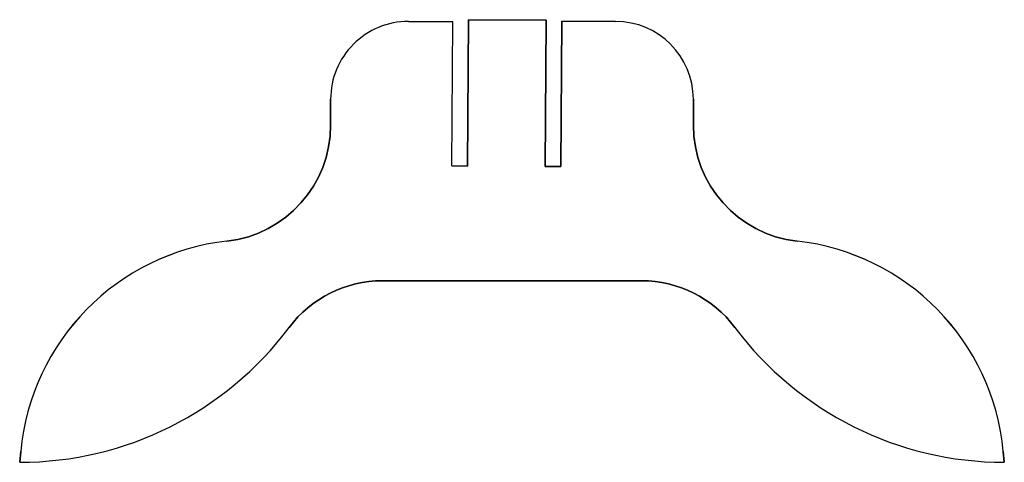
# Model space of a CAD drawing. Header units: millimetres. Extents: x -215 to -25, y 35 to 120.
import ezdxf

# ---------------------------------------------------------------- set-up
doc = ezdxf.new("R2010")
doc.units = ezdxf.units.MM
doc.layers.get('0').update_dxf_attribs({"linetype": 'CONTINUOUS'})

msp = doc.modelspace()

# ---------------------------------------------------------------- linework, layer by layer
for p, q in [((-140, 120), (-131.41, 119.94)), ((-128.6, 92.12), (-128.41, 120.33)), ((-128.41, 120.33), (-113.41, 120.23)), ((-113.41, 120.23), (-113.6, 92.02)), ((-110.6, 92), (-110.41, 120.07)), ((-110.41, 120.07), (-100, 120)), ((-155, 100), (-155, 105)), ((-85, 105), (-85, 100)), ((-131.6, 92.15), (-128.6, 92.12)), ((-113.6, 92.02), (-110.6, 92)), ((-95, 70), (-145, 70)), ((-215, 35), (-214.81, 37.07)), ((-25.19, 37.07), (-25, 35))]:
    msp.add_line(p, q)
msp.add_lwpolyline([(-65, 77.64, -0.381966), (-85, 100), (-85, 105, 0.414213), (-100, 120), (-110.41, 120.07), (-110.6, 92), (-113.6, 92.02), (-113.41, 120.23), (-128.41, 120.33), (-128.6, 92.12), (-131.6, 92.15), (-131.41, 119.94), (-140, 120, 0.414214), (-155, 105), (-155, 100, -0.381966), (-175, 77.64, 0.355703), (-214.81, 37.07), (-215, 35, 0.236068), (-163, 61, -0.236068), (-145, 70), (-95, 70, -0.236068), (-77, 61, 0.236068), (-25, 35), (-25.19, 37.07, 0.355703)], format="xyb", close=True)
for centre, radius, start, end in [((-140, 105), 15, 89.9999, 180), ((-100, 105), 15, 0, 89.9999), ((-177.5, 100), 22.5, 276.3794, 360), ((-62.5, 100), 22.5, 180, 263.6206), ((-170, 32.92), 45, 96.3794, 174.7019), ((-70, 32.92), 45, 5.2981, 83.6206), ((-145, 47.5), 22.5, 90, 143.1301), ((-95, 47.5), 22.5, 36.8699, 90), ((-215, 100), 65, 270, 323.1301), ((-25, 100), 65, 216.8699, 270)]:
    msp.add_arc(centre, radius, start, end)

doc.saveas('drawing.dxf')
